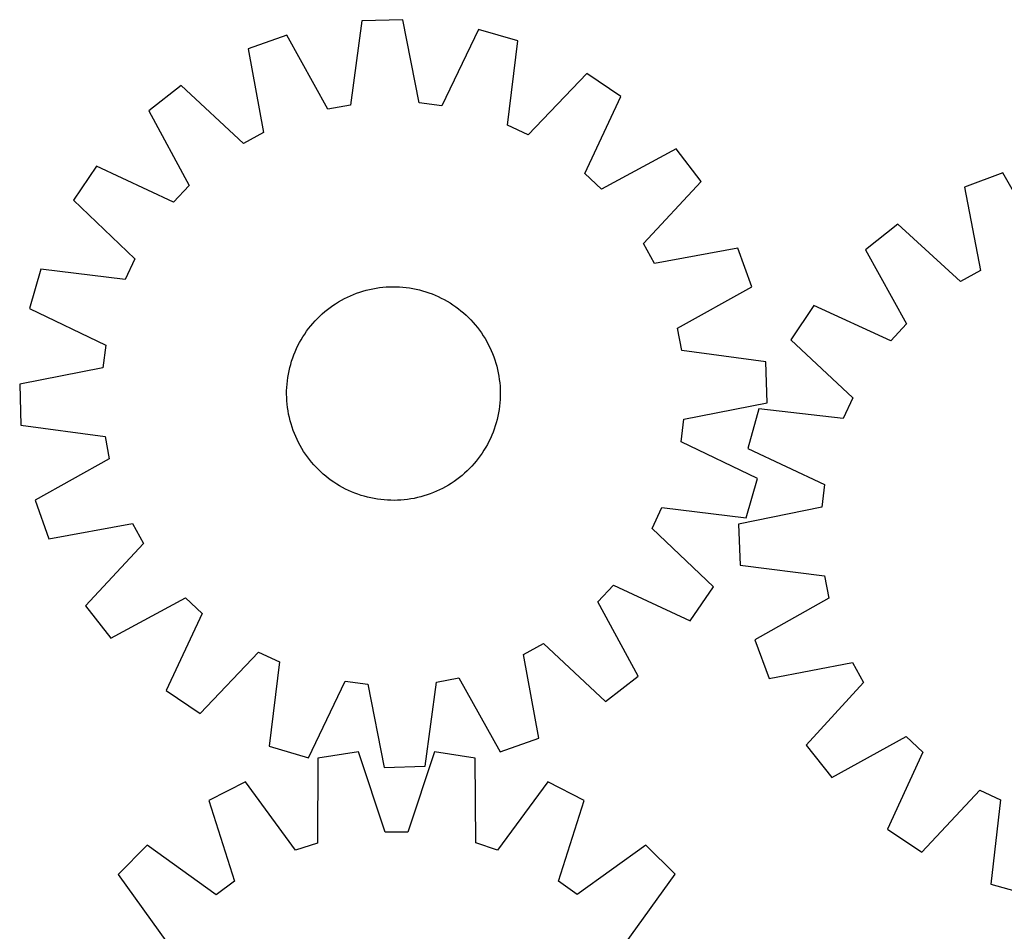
# Model space of a CAD drawing. Header units: millimetres. Extents: x 7 to 1493, y 7 to 2993.
# Tile 9 of 14: x 7 to 375, y 2652 to 2993. Entities that reach past the tile are written whole.
import ezdxf

# ---------------------------------------------------------------- set-up
doc = ezdxf.new("R2010")
doc.units = ezdxf.units.MM
doc.layers.add('CUT', color=7, linetype='CONTINUOUS', true_color=0x000000)

msp = doc.modelspace()

# ---------------------------------------------------------------- linework, layer by layer
at = {"layer": 'CUT'}
for p, q in [((134.588648, 2993.024724), (130.389068, 2961.539199)), ((149.967776, 2993.486208), (134.588648, 2993.024724)), ((156.047686, 2962.309142), (149.967776, 2993.486208)), ((106.547748, 2987.716825), (92.063935, 2982.525515)), ((121.96433, 2959.944469), (106.547748, 2987.716825)), ((178.276487, 2989.869205), (164.552886, 2961.222433)), ((193.045513, 2985.555691), (178.276487, 2989.869205)), ((189.193608, 2954.025744), (193.045513, 2985.555691)), ((92.063935, 2982.525515), (97.799459, 2951.28326)), ((218.850982, 2973.367844), (196.946723, 2950.363971)), ((231.564211, 2964.701568), (218.850982, 2973.367844)), ((67.035686, 2968.81229), (54.864964, 2959.399316)), ((90.279856, 2947.163195), (67.035686, 2968.81229)), ((218.157542, 2935.905111), (231.564211, 2964.701568)), ((130.389068, 2961.539199), (121.96433, 2959.944469)), ((164.552886, 2961.222433), (156.047686, 2962.309142)), ((54.864964, 2959.399316), (69.974159, 2931.45854)), ((196.946723, 2950.363971), (189.193608, 2954.025744)), ((97.799459, 2951.28326), (90.279856, 2947.163195)), ((252.340418, 2945.135909), (224.399642, 2930.026713)), ((261.753392, 2932.965187), (252.340418, 2945.135909)), ((35.299304, 2938.623109), (26.633028, 2925.909879)), ((64.095762, 2925.21644), (35.299304, 2938.623109)), ((224.399642, 2930.026713), (218.157542, 2935.905111)), ((374.718508, 2936.116265), (360.276915, 2930.808635)), ((390.357953, 2908.468796), (374.718508, 2936.116265)), ((69.974159, 2931.45854), (64.095762, 2925.21644)), ((240.104297, 2909.721016), (261.753392, 2932.965187)), ((360.276915, 2930.808635), (366.263523, 2899.613519)), ((26.633028, 2925.909879), (49.636902, 2904.00562)), ((335.359765, 2916.894561), (323.265142, 2907.384007)), ((358.777299, 2895.43311), (335.359765, 2916.894561)), ((244.224362, 2902.201413), (240.104297, 2909.721016)), ((275.466618, 2907.936937), (244.224362, 2902.201413)), ((280.657928, 2893.453124), (275.466618, 2907.936937)), ((323.265142, 2907.384007), (338.598565, 2879.565652)), ((49.636902, 2904.00562), (45.975128, 2896.252506)), ((14.445181, 2900.104411), (10.131667, 2885.335384)), ((45.975128, 2896.252506), (14.445181, 2900.104411)), ((366.263523, 2899.613519), (358.777299, 2895.43311)), ((131.50694, 2890.625401), (132.679522, 2891.077128)), ((132.679522, 2891.077128), (133.865715, 2891.491802)), ((133.865715, 2891.491802), (135.064348, 2891.869011)), ((135.064348, 2891.869011), (136.274237, 2892.208384)), ((136.274237, 2892.208384), (137.49419, 2892.509586)), ((137.49419, 2892.509586), (138.723001, 2892.77232)), ((138.723001, 2892.77232), (139.959459, 2892.996326)), ((139.959459, 2892.996326), (141.202343, 2893.181384)), ((141.202343, 2893.181384), (142.450426, 2893.327311)), ((142.450426, 2893.327311), (143.702478, 2893.433962)), ((143.702478, 2893.433962), (144.957261, 2893.501233)), ((144.957261, 2893.501233), (146.213538, 2893.529056)), ((146.213538, 2893.529056), (147.47007, 2893.517406)), ((147.47007, 2893.517406), (148.725615, 2893.466293)), ((148.725615, 2893.466293), (149.978936, 2893.375767)), ((149.978936, 2893.375767), (151.228794, 2893.245918)), ((151.228794, 2893.245918), (152.473957, 2893.076874)), ((152.473957, 2893.076874), (153.713196, 2892.868802)), ((153.713196, 2892.868802), (154.945287, 2892.621908)), ((154.945287, 2892.621908), (156.169016, 2892.336434)), ((156.169016, 2892.336434), (157.383174, 2892.012663)), ((157.383174, 2892.012663), (158.586563, 2891.650914)), ((158.586563, 2891.650914), (159.777995, 2891.251544)), ((159.777995, 2891.251544), (160.956294, 2890.814947)), ((160.956294, 2890.814947), (162.120299, 2890.341555)), ((252.885572, 2878.036543), (280.657928, 2893.453124)), ((123.775187, 2886.467715), (124.820988, 2887.164354)), ((124.820988, 2887.164354), (125.888155, 2887.827801)), ((125.888155, 2887.827801), (126.975635, 2888.457399)), ((126.975635, 2888.457399), (128.082355, 2889.052528)), ((128.082355, 2889.052528), (129.207222, 2889.612601)), ((129.207222, 2889.612601), (130.349126, 2890.137064)), ((130.349126, 2890.137064), (131.50694, 2890.625401)), ((162.120299, 2890.341555), (163.268859, 2889.831834)), ((163.268859, 2889.831834), (164.400842, 2889.286287)), ((164.400842, 2889.286287), (165.515131, 2888.705453)), ((165.515131, 2888.705453), (166.610625, 2888.089905)), ((166.610625, 2888.089905), (167.686244, 2887.440251)), ((167.686244, 2887.440251), (168.740926, 2886.75713)), ((10.131667, 2885.335384), (38.778439, 2871.611784)), ((118.901998, 2882.51179), (119.825945, 2883.363452)), ((119.825945, 2883.363452), (120.776188, 2884.185672)), ((120.776188, 2884.185672), (121.751788, 2884.977639)), ((121.751788, 2884.977639), (122.751784, 2885.73857)), ((122.751784, 2885.73857), (123.775187, 2886.467715)), ((168.740926, 2886.75713), (169.77363, 2886.041219)), ((169.77363, 2886.041219), (170.783337, 2885.293223)), ((170.783337, 2885.293223), (171.769051, 2884.51388)), ((171.769051, 2884.51388), (172.729799, 2883.70396)), ((172.729799, 2883.70396), (173.664632, 2882.864262)), ((303.867209, 2886.451114), (295.303461, 2873.668595)), ((332.77056, 2873.276476), (303.867209, 2886.451114)), ((115.486992, 2878.827949), (116.296912, 2879.788696)), ((116.296912, 2879.788696), (117.13661, 2880.72353)), ((117.13661, 2880.72353), (118.005258, 2881.631526)), ((118.005258, 2881.631526), (118.901998, 2882.51179)), ((173.664632, 2882.864262), (174.572629, 2881.995614)), ((174.572629, 2881.995614), (175.452893, 2881.098874)), ((175.452893, 2881.098874), (176.304555, 2880.174927)), ((176.304555, 2880.174927), (177.126775, 2879.224684)), ((113.243742, 2875.799823), (113.959653, 2876.832527)), ((113.959653, 2876.832527), (114.707649, 2877.842235)), ((114.707649, 2877.842235), (115.486992, 2878.827949)), ((177.126775, 2879.224684), (177.918741, 2878.249084)), ((177.918741, 2878.249084), (178.679672, 2877.249089)), ((178.679672, 2877.249089), (179.408817, 2876.225685)), ((179.408817, 2876.225685), (180.105457, 2875.179884)), ((254.480301, 2869.611805), (252.885572, 2878.036543)), ((338.598565, 2879.565652), (332.77056, 2873.276476)), ((110.714585, 2871.45974), (111.295419, 2872.574029)), ((111.295419, 2872.574029), (111.910967, 2873.669523)), ((111.910967, 2873.669523), (112.560622, 2874.745141)), ((112.560622, 2874.745141), (113.243742, 2875.799823)), ((180.105457, 2875.179884), (180.768903, 2874.112717)), ((180.768903, 2874.112717), (181.398502, 2873.025237)), ((181.398502, 2873.025237), (181.993631, 2871.918518)), ((295.303461, 2873.668595), (318.482758, 2851.950056)), ((38.778439, 2871.611784), (37.69173, 2863.106583)), ((109.185925, 2868.015192), (109.659317, 2869.179197)), ((109.659317, 2869.179197), (110.169038, 2870.327757)), ((110.169038, 2870.327757), (110.714585, 2871.45974)), ((181.993631, 2871.918518), (182.553703, 2870.793651)), ((182.553703, 2870.793651), (183.078167, 2869.651747)), ((183.078167, 2869.651747), (183.566503, 2868.493932)), ((285.965826, 2865.412225), (254.480301, 2869.611805)), ((107.98821, 2864.442071), (108.349959, 2865.64546)), ((108.349959, 2865.64546), (108.749328, 2866.836892)), ((108.749328, 2866.836892), (109.185925, 2868.015192)), ((183.566503, 2868.493932), (184.018231, 2867.32135)), ((184.018231, 2867.32135), (184.432904, 2866.135157)), ((184.432904, 2866.135157), (184.810113, 2864.936525)), ((184.810113, 2864.936525), (185.149486, 2863.726635)), ((286.427311, 2850.033097), (285.965826, 2865.412225)), ((37.69173, 2863.106583), (6.514664, 2857.026673)), ((107.13207, 2860.772093), (107.378965, 2862.004185)), ((107.378965, 2862.004185), (107.664438, 2863.227914)), ((107.664438, 2863.227914), (107.98821, 2864.442071)), ((185.149486, 2863.726635), (185.450689, 2862.506683)), ((185.450689, 2862.506683), (185.713422, 2861.277871)), ((185.713422, 2861.277871), (185.937429, 2860.041413)), ((106.625106, 2857.037833), (106.754954, 2858.287692)), ((106.754954, 2858.287692), (106.923998, 2859.532855)), ((106.923998, 2859.532855), (107.13207, 2860.772093)), ((185.937429, 2860.041413), (186.122487, 2858.798529)), ((186.122487, 2858.798529), (186.268413, 2857.550446)), ((186.268413, 2857.550446), (186.375064, 2856.298395)), ((6.514664, 2857.026673), (6.976149, 2841.647545)), ((106.471816, 2853.272436), (106.483466, 2854.528967)), ((106.483466, 2854.528967), (106.53458, 2855.784513)), ((106.53458, 2855.784513), (106.625106, 2857.037833)), ((186.375064, 2856.298395), (186.442335, 2855.043611)), ((186.442335, 2855.043611), (186.470159, 2853.787334)), ((106.49964, 2852.016159), (106.471816, 2853.272436)), ((106.56691, 2850.761375), (106.49964, 2852.016159)), ((106.673562, 2849.509324), (106.56691, 2850.761375)), ((186.407395, 2851.275257), (186.316869, 2850.021937)), ((186.458508, 2852.530803), (186.407395, 2851.275257)), ((186.470159, 2853.787334), (186.458508, 2852.530803)), ((318.482758, 2851.950056), (314.883458, 2844.167742)), ((106.819488, 2848.261241), (106.673562, 2849.509324)), ((107.004546, 2847.018357), (106.819488, 2848.261241)), ((107.228552, 2845.781899), (107.004546, 2847.018357)), ((186.017977, 2847.526915), (185.809905, 2846.287676)), ((186.18702, 2848.772078), (186.017977, 2847.526915)), ((186.316869, 2850.021937), (186.18702, 2848.772078)), ((255.250245, 2843.953187), (286.427311, 2850.033097)), ((283.323551, 2847.76594), (279.128958, 2832.962699)), ((314.883458, 2844.167742), (283.323551, 2847.76594)), ((107.491286, 2844.553087), (107.228552, 2845.781899)), ((107.792488, 2843.333135), (107.491286, 2844.553087)), ((108.131862, 2842.123245), (107.792488, 2843.333135)), ((185.277536, 2843.831856), (184.953765, 2842.617699)), ((185.56301, 2845.055585), (185.277536, 2843.831856)), ((185.809905, 2846.287676), (185.56301, 2845.055585)), ((254.163536, 2835.447986), (255.250245, 2843.953187)), ((6.976149, 2841.647545), (38.461674, 2837.447965)), ((108.509071, 2840.924613), (108.131862, 2842.123245)), ((108.923744, 2839.73842), (108.509071, 2840.924613)), ((109.375472, 2838.565838), (108.923744, 2839.73842)), ((183.75605, 2839.044578), (183.282657, 2837.880573)), ((184.192646, 2840.222878), (183.75605, 2839.044578)), ((184.592016, 2841.41431), (184.192646, 2840.222878)), ((184.953765, 2842.617699), (184.592016, 2841.41431)), ((38.461674, 2837.447965), (40.056403, 2829.023227)), ((109.863808, 2837.408023), (109.375472, 2838.565838)), ((110.388271, 2836.266119), (109.863808, 2837.408023)), ((110.948344, 2835.141252), (110.388271, 2836.266119)), ((182.22739, 2835.60003), (181.646556, 2834.485741)), ((182.772936, 2836.732013), (182.22739, 2835.60003)), ((183.282657, 2837.880573), (182.772936, 2836.732013)), ((282.810308, 2821.724386), (254.163536, 2835.447986)), ((111.543473, 2834.034533), (110.948344, 2835.141252)), ((112.173072, 2832.947053), (111.543473, 2834.034533)), ((112.836518, 2831.879886), (112.173072, 2832.947053)), ((113.533157, 2830.834084), (112.836518, 2831.879886)), ((180.381353, 2832.314628), (179.698233, 2831.259947)), ((181.031007, 2833.390247), (180.381353, 2832.314628)), ((181.646556, 2834.485741), (181.031007, 2833.390247)), ((279.128958, 2832.962699), (307.885177, 2819.469937)), ((40.056403, 2829.023227), (12.284047, 2813.606646)), ((114.262303, 2829.810681), (113.533157, 2830.834084)), ((115.023234, 2828.810686), (114.262303, 2829.810681)), ((115.8152, 2827.835086), (115.023234, 2828.810686)), ((177.454983, 2828.231821), (176.645063, 2827.271074)), ((178.234325, 2829.217535), (177.454983, 2828.231821)), ((178.982322, 2830.227242), (178.234325, 2829.217535)), ((179.698233, 2831.259947), (178.982322, 2830.227242)), ((116.63742, 2826.884843), (115.8152, 2827.835086)), ((117.489082, 2825.960896), (116.63742, 2826.884843)), ((118.369346, 2825.064156), (117.489082, 2825.960896)), ((119.277343, 2824.195508), (118.369346, 2825.064156)), ((174.039977, 2824.54798), (173.116029, 2823.696318)), ((174.936717, 2825.428243), (174.039977, 2824.54798)), ((175.805364, 2826.33624), (174.936717, 2825.428243)), ((176.645063, 2827.271074), (175.805364, 2826.33624)), ((120.212176, 2823.35581), (119.277343, 2824.195508)), ((121.172924, 2822.545889), (120.212176, 2823.35581)), ((122.158638, 2821.766547), (121.172924, 2822.545889)), ((123.168345, 2821.018551), (122.158638, 2821.766547)), ((124.201049, 2820.302639), (123.168345, 2821.018551)), ((170.190191, 2821.3212), (169.166788, 2820.592055)), ((171.190186, 2822.082131), (170.190191, 2821.3212)), ((172.165787, 2822.874098), (171.190186, 2822.082131)), ((173.116029, 2823.696318), (172.165787, 2822.874098)), ((278.496794, 2806.955359), (282.810308, 2821.724386)), ((125.255731, 2819.619519), (124.201049, 2820.302639)), ((126.33135, 2818.969865), (125.255731, 2819.619519)), ((127.426844, 2818.354317), (126.33135, 2818.969865)), ((128.541132, 2817.773483), (127.426844, 2818.354317)), ((129.673115, 2817.227936), (128.541132, 2817.773483)), ((130.821676, 2816.718215), (129.673115, 2817.227936)), ((162.592849, 2816.922706), (161.435034, 2816.434369)), ((163.734753, 2817.447169), (162.592849, 2816.922706)), ((164.85962, 2818.007242), (163.734753, 2817.447169)), ((165.966339, 2818.602371), (164.85962, 2818.007242)), ((167.053819, 2819.231969), (165.966339, 2818.602371)), ((168.120987, 2819.895416), (167.053819, 2819.231969)), ((169.166788, 2820.592055), (168.120987, 2819.895416)), ((307.885177, 2819.469937), (306.866907, 2810.956272)), ((12.284047, 2813.606646), (17.475357, 2799.122833)), ((131.98568, 2816.244823), (130.821676, 2816.718215)), ((133.16398, 2815.808226), (131.98568, 2816.244823)), ((134.355412, 2815.408856), (133.16398, 2815.808226)), ((135.558801, 2815.047107), (134.355412, 2815.408856)), ((136.772959, 2814.723336), (135.558801, 2815.047107)), ((137.996687, 2814.437862), (136.772959, 2814.723336)), ((139.228779, 2814.190968), (137.996687, 2814.437862)), ((140.468018, 2813.982896), (139.228779, 2814.190968)), ((141.713181, 2813.813852), (140.468018, 2813.982896)), ((142.963039, 2813.684003), (141.713181, 2813.813852)), ((144.21636, 2813.593477), (142.963039, 2813.684003)), ((145.471905, 2813.542364), (144.21636, 2813.593477)), ((146.728436, 2813.530713), (145.471905, 2813.542364)), ((147.984714, 2813.558537), (146.728436, 2813.530713)), ((149.239497, 2813.625808), (147.984714, 2813.558537)), ((150.491548, 2813.732459), (149.239497, 2813.625808)), ((151.739632, 2813.878386), (150.491548, 2813.732459)), ((152.982516, 2814.063444), (151.739632, 2813.878386)), ((154.218974, 2814.28745), (152.982516, 2814.063444)), ((155.447785, 2814.550184), (154.218974, 2814.28745)), ((156.667738, 2814.851386), (155.447785, 2814.550184)), ((157.877627, 2815.190759), (156.667738, 2814.851386)), ((159.07626, 2815.567968), (157.877627, 2815.190759)), ((160.262452, 2815.982641), (159.07626, 2815.567968)), ((161.435034, 2816.434369), (160.262452, 2815.982641)), ((243.305073, 2803.05415), (246.966846, 2810.807264)), ((246.966846, 2810.807264), (278.496794, 2806.955359)), ((306.866907, 2810.956272), (275.739748, 2804.625814)), ((17.475357, 2799.122833), (48.717612, 2804.858357)), ((48.717612, 2804.858357), (52.837677, 2797.338753)), ((266.308946, 2781.149891), (243.305073, 2803.05415)), ((275.739748, 2804.625814), (276.324906, 2789.250894)), ((52.837677, 2797.338753), (31.188583, 2774.094583)), ((276.324906, 2789.250894), (307.843188, 2785.304676)), ((307.843188, 2785.304676), (309.505622, 2776.893036)), ((222.967816, 2775.60123), (228.846213, 2781.84333)), ((228.846213, 2781.84333), (257.642671, 2768.436661)), ((257.642671, 2768.436661), (266.308946, 2781.149891)), ((40.601556, 2761.923861), (68.542332, 2777.033057)), ((68.542332, 2777.033057), (74.784432, 2771.154659)), ((309.505622, 2776.893036), (281.858154, 2761.253591)), ((31.188583, 2774.094583), (40.601556, 2761.923861)), ((238.077011, 2747.660454), (222.967816, 2775.60123)), ((74.784432, 2771.154659), (61.377763, 2742.358201)), ((195.142516, 2755.77651), (202.662119, 2759.896575)), ((202.662119, 2759.896575), (225.906289, 2738.24748)), ((281.858154, 2761.253591), (287.165783, 2746.811998)), ((74.090993, 2733.691926), (95.995252, 2756.695799)), ((95.995252, 2756.695799), (103.748367, 2753.034026)), ((200.87804, 2724.534255), (195.142516, 2755.77651)), ((103.748367, 2753.034026), (99.896462, 2721.504079)), ((287.165783, 2746.811998), (318.3609, 2752.798606)), ((318.3609, 2752.798606), (322.541309, 2745.312381)), ((162.552907, 2745.520571), (170.977645, 2747.115301)), ((170.977645, 2747.115301), (186.394226, 2719.342945)), ((225.906289, 2738.24748), (238.077011, 2747.660454)), ((114.665488, 2717.190565), (128.389089, 2745.837337)), ((128.389089, 2745.837337), (136.894289, 2744.750628)), ((136.894289, 2744.750628), (142.974199, 2713.573562)), ((158.353327, 2714.035046), (162.552907, 2745.520571)), ((322.541309, 2745.312381), (301.079858, 2721.894848)), ((61.377763, 2742.358201), (74.090993, 2733.691926)), ((310.590411, 2709.800225), (338.408766, 2725.133648)), ((338.408766, 2725.133648), (344.697942, 2719.305643)), ((99.896462, 2721.504079), (114.665488, 2717.190565)), ((186.394226, 2719.342945), (200.87804, 2724.534255)), ((301.079858, 2721.894848), (310.590411, 2709.800225)), ((133.346832, 2719.409359), (118.150984, 2716.997562)), ((143.338783, 2689.257483), (133.346832, 2719.409359)), ((161.885678, 2719.41854), (151.913127, 2689.260241)), ((177.083074, 2717.01652), (161.885678, 2719.41854)), ((344.697942, 2719.305643), (331.523305, 2690.402292)), ((118.150984, 2716.997562), (117.985951, 2685.233628)), ((142.974199, 2713.573562), (158.353327, 2714.035046)), ((177.268542, 2685.252698), (177.083074, 2717.01652)), ((91.011765, 2708.169843), (77.304942, 2701.180313)), ((109.832118, 2682.581387), (91.011765, 2708.169843)), ((204.227966, 2708.206262), (185.42408, 2682.605704)), ((217.939284, 2701.225552), (204.227966, 2708.206262)), ((344.305823, 2681.838544), (366.024363, 2705.017841)), ((366.024363, 2705.017841), (373.806677, 2701.418541)), ((77.304942, 2701.180313), (86.963582, 2670.920018)), ((208.300114, 2670.95905), (217.939284, 2701.225552)), ((373.806677, 2701.418541), (370.208479, 2669.858634)), ((151.913127, 2689.260241), (143.338783, 2689.257483)), ((331.523305, 2690.402292), (344.305823, 2681.838544)), ((54.221926, 2684.398173), (43.345846, 2673.515093)), ((80.028413, 2665.877914), (54.221926, 2684.398173)), ((117.985951, 2685.233628), (109.832118, 2682.581387)), ((185.42408, 2682.605704), (177.268542, 2685.252698)), ((241.033092, 2684.458266), (215.238525, 2665.921408)), ((251.916171, 2673.582186), (241.033092, 2684.458266)), ((43.345846, 2673.515093), (61.882704, 2647.720526)), ((233.395913, 2647.775699), (251.916171, 2673.582186)), ((86.963582, 2670.920018), (80.028413, 2665.877914)), ((215.238525, 2665.921408), (208.300114, 2670.95905)), ((370.208479, 2669.858634), (385.011719, 2665.664041))]:
    msp.add_line(p, q, dxfattribs=at)

doc.saveas('drawing.dxf')
